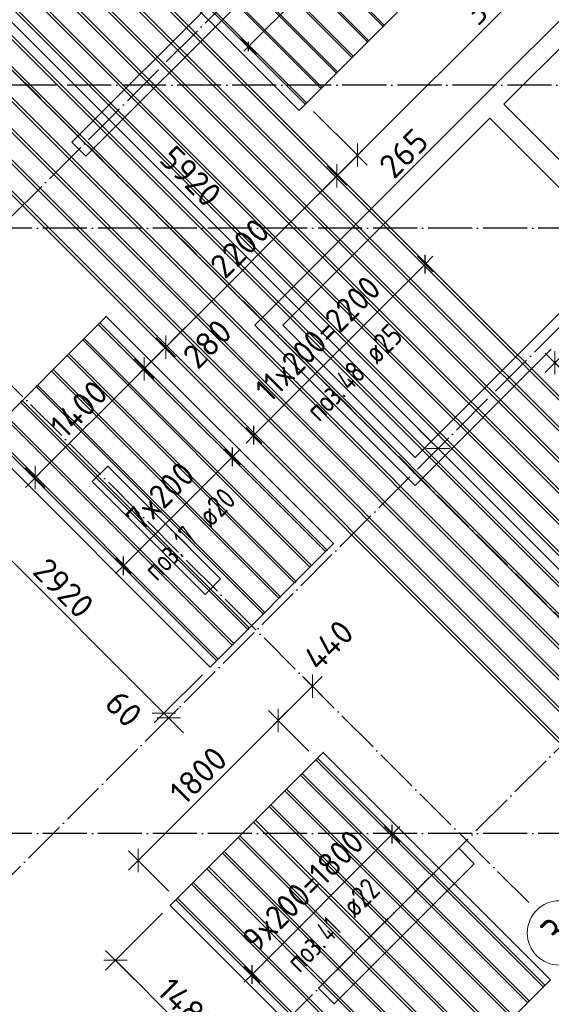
# Model space of a CAD drawing. Header units: millimetres. Extents: x -3483 to 105345, y -283423 to 72284.
# Tile 27 of 155: x 49036 to 53867, y -133152 to -124205. Entities that reach past the tile are written whole.
import ezdxf

# ---------------------------------------------------------------- set-up
doc = ezdxf.new("R2010")
doc.units = ezdxf.units.MM
doc.header["$PDMODE"] = 65
doc.linetypes.add('______11', pattern=[500, 400, -50, 0, -50])
doc.linetypes.add('______5', pattern=[1100, 800, -100, 100, -100])
doc.layers.add('Арм.стержн.Доп. Арм ниж.зоны У', color=7, linetype='Continuous', lineweight=35, true_color=0x1cff1c)
doc.layers.add('Осевая линия_ общее', color=7, linetype='______5', lineweight=13, true_color=0xa0a0a0)
for name, color, linetype, lineweight in [('Колонна (1)', 7, 'Continuous', 35), ('Колонна (2)', 7, 'Continuous', 35), ('Размерная линия_ общее', 7, 'Continuous', 13), ('Стена_ общее', 7, 'Continuous', 35)]:
    doc.layers.add(name, color=color, linetype=linetype, lineweight=lineweight)
doc.styles.add('ISOCPEUR', font='ISOCPEUR')
doc.dimstyles.new('DIMSTYLE_4', dxfattribs={"dimtxt": 220, "dimasz": 250, "dimexe": 0, "dimexo": 0, "dimgap": 110, "dimtad": 2, "dimdec": 0, "dimrnd": 5, "dimzin": 12, "dimdsep": 46, "dimtxsty": 'ISOCPEUR', "dimblk1": 'ALL_ML_STRICH', "dimblk2": 'ALL_ML_STRICH', "dimsah": 1, "dimcen": 0, "dimclrd": 7, "dimclre": 256, "dimclrt": 7, "dimadec": 0, "dimazin": 0, "dimtfac": 1, "dimtdec": 0, "dimtix": 1, "dimtmove": 2, "dimatfit": 3, "dimfxl": 0, "dimtzin": 0, "dimlwd": 0, "dimlwe": -3, "dimarcsym": 0})
doc.dimstyles.new('DIMSTYLE_5', dxfattribs={"dimtxt": 220, "dimasz": 250, "dimexe": 0, "dimexo": 0, "dimgap": 110, "dimtad": 2, "dimdec": 0, "dimrnd": 5, "dimzin": 12, "dimdsep": 46, "dimtxsty": 'ISOCPEUR', "dimblk1": 'ALL_ML_STRICH', "dimblk2": 'ALL_ML_STRICH', "dimsah": 1, "dimcen": 0, "dimclrd": 7, "dimclre": 256, "dimclrt": 7, "dimadec": 0, "dimazin": 0, "dimtfac": 1, "dimtdec": 0, "dimtix": 1, "dimtmove": 2, "dimatfit": 3, "dimfxl": 0, "dimtvp": 1.2, "dimtzin": 0, "dimlwd": 0, "dimlwe": -3, "dimarcsym": 0})
doc.dimstyles.new('DIMSTYLE_9', dxfattribs={"dimtxt": 220, "dimasz": 250, "dimexe": 0, "dimexo": 0, "dimgap": 110, "dimtad": 0, "dimdec": 0, "dimrnd": 5, "dimzin": 12, "dimdsep": 46, "dimtxsty": 'ISOCPEUR', "dimblk1": 'ALL_ML_STRICH', "dimblk2": 'ALL_ML_STRICH', "dimsah": 1, "dimcen": 0, "dimclrd": 7, "dimclre": 256, "dimclrt": 7, "dimadec": 0, "dimazin": 0, "dimtfac": 1, "dimtdec": 0, "dimtix": 1, "dimtmove": 2, "dimatfit": 3, "dimfxl": 0, "dimtvp": 1.2, "dimtzin": 0, "dimlwd": 0, "dimlwe": -3, "dimarcsym": 0})

# ---------------------------------------------------------------- blocks, each defined once
blk = doc.blocks.new('СЛОЖНЫЙ_ОБЪЕКТ_4')
at = {"layer": 'Колонна (1)', "color": 9, "lineweight": -3, "true_color": 0xc7c7c7, "transparency": 33554687}
for p, q in [((53025.5, -131732.9), (51752.8, -133005.7)), ((53167, -131874.3), (53025.5, -131732.9)), ((51894.2, -133147.1), (53167, -131874.3)), ((51752.8, -133005.7), (51894.2, -133147.1))]:
    blk.add_line(p, q, dxfattribs=at)
at = {"layer": 'Колонна (2)', "color": 9, "lineweight": -3, "true_color": 0xc7c7c7, "transparency": 33554687}
for p, q in [((49836.5, -128261), (49695.1, -128402.4)), ((50861.8, -129286.3), (49836.5, -128261)), ((49695.1, -128402.4), (50720.4, -129427.7)), ((50720.4, -129427.7), (50861.8, -129286.3))]:
    blk.add_line(p, q, dxfattribs=at)
at = {"layer": 'Стена_ общее', "color": 9, "linetype": 'Continuous', "lineweight": -3, "true_color": 0xc7c7c7, "transparency": 33554687}
for p, q in [((55267.1, -119563.6), (49511.2, -125319.4)), ((49638.5, -125446.7), (55394.4, -119690.8)), ((54411.5, -123742.6), (53308.4, -124845.7)), ((53435.7, -124972.9), (54538.8, -123869.8)), ((53308.4, -124845.7), (53181.1, -124972.9)), ((53181.1, -124972.9), (51300.2, -126853.8)), ((54637.8, -126175), (53435.7, -124972.9)), ((51427.5, -126981.1), (53308.4, -125100.2)), ((53308.4, -125100.2), (54510.5, -126302.3)), ((49511.2, -125319.4), (49638.5, -125446.7)), ((54510.5, -126302.3), (52629.6, -128183.2)), ((51300.2, -126853.8), (51172.9, -126981.1)), ((51172.9, -126981.1), (52502.3, -128310.5)), ((52629.6, -128183.2), (51427.5, -126981.1)), ((52629.6, -128437.8), (53867, -127200.3)), ((52502.3, -128310.5), (52629.6, -128437.8))]:
    blk.add_line(p, q, dxfattribs=at)
blk = doc.blocks.new('ALL_ML_STRICH')
at = {"color": 0, "linetype": 'ByBlock', "lineweight": -2}
for p, q in [((0, -0.5), (0, 0.5)), ((-1, 0), (0.5, 0)), ((-0.3, -0.3), (0.3, 0.3))]:
    blk.add_line(p, q, dxfattribs=at)
blk = doc.blocks.new('*D430')
at = {"layer": 'DEFPOINTS', "color": 7, "linetype": 'Continuous', "lineweight": 13, "transparency": 33554687}
for p in [(54668.8, -133156), (54268.9, -133300), (54627.2, -133300)]:
    blk.add_point(p, dxfattribs=at)
at = {"layer": 'Размерная линия_ общее', "color": 253, "linetype": 'Continuous', "lineweight": -2, "true_color": 0xa0a0a0, "transparency": 33554687}
for p, q in [((54568.8, -133156), (54268.9, -133156)), ((54527.2, -133300), (54268.9, -133300))]:
    blk.add_line(p, q, dxfattribs=at)
at = {"layer": 'Размерная линия_ общее', "color": 7, "linetype": 'Continuous', "lineweight": -2, "transparency": 33554687}
blk.add_line((54268.9, -133300), (54268.9, -133156), dxfattribs=at)
at = {"layer": 'Размерная линия_ общее', "color": 7, "linetype": 'Continuous', "lineweight": 13, "transparency": 33554687, "xscale": 250, "yscale": 250, "zscale": 250}
for p, rotation in [((54268.9, -133156), 90), ((54268.9, -133300), 270)]:
    blk.add_blockref('ALL_ML_STRICH', p, dxfattribs=dict(at, rotation=rotation))
at = {"layer": 'Размерная линия_ общее', "color": 7, "linetype": 'Continuous', "lineweight": 13, "transparency": 33554687, "insert": (53888.9, -133456.2), "char_height": 220, "width": 660, "attachment_point": 5, "rotation": 90, "style": 'ISOCPEUR'}
blk.add_mtext('\\A1;{145}', dxfattribs=at)
blk = doc.blocks.new('*D439')
at = {"layer": 'DEFPOINTS', "color": 7, "linetype": 'Continuous', "lineweight": 13, "transparency": 33554687}
for p in [(50404.7, -132252.8), (49905.9, -132751.7), (50975.8, -133782.6)]:
    blk.add_point(p, dxfattribs=at)
at = {"layer": 'Размерная линия_ общее', "color": 253, "linetype": 'Continuous', "lineweight": -2, "true_color": 0xa0a0a0, "transparency": 33554687}
for p, q in [((50334, -132323.5), (49905.9, -132751.7)), ((50956.3, -133802.1), (50956.3, -133802.1))]:
    blk.add_line(p, q, dxfattribs=at)
at = {"layer": 'Размерная линия_ общее', "color": 7, "linetype": 'Continuous', "lineweight": -2, "transparency": 33554687}
blk.add_line((49905.9, -132751.7), (50956.3, -133802.1), dxfattribs=at)
at = {"layer": 'Размерная линия_ общее', "color": 7, "linetype": 'Continuous', "lineweight": 13, "transparency": 33554687, "xscale": 250, "yscale": 250, "zscale": 250}
for p, rotation in [((49905.9, -132751.7), 135.0000000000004), ((50956.3, -133802.1), 315.0000000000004)]:
    blk.add_blockref('ALL_ML_STRICH', p, dxfattribs=dict(at, rotation=rotation))
at = {"layer": 'Размерная линия_ общее', "color": 7, "linetype": 'Continuous', "lineweight": 13, "transparency": 33554687, "insert": (50559.8, -133179.3), "char_height": 220, "width": 880, "attachment_point": 5, "rotation": 315, "style": 'ISOCPEUR'}
blk.add_mtext('\\A1;{1485}', dxfattribs=at)
blk = doc.blocks.new('*D441')
at = {"layer": 'DEFPOINTS', "color": 7, "linetype": 'Continuous', "lineweight": 13, "transparency": 33554687}
for p in [(51682.9, -130248.8), (51695.9, -130261.8), (51735.8, -130921.7)]:
    blk.add_point(p, dxfattribs=at)
at = {"layer": 'Размерная линия_ общее', "color": 7, "linetype": 'Continuous', "lineweight": -2, "transparency": 33554687}
blk.add_line((51695.9, -130261.8), (51385.9, -130571.8), dxfattribs=at)
at = {"layer": 'Размерная линия_ общее', "color": 253, "linetype": 'Continuous', "lineweight": -2, "true_color": 0xa0a0a0, "transparency": 33554687}
for p, q in [((51695.9, -130261.8), (51695.9, -130261.8)), ((51665.1, -130851), (51385.9, -130571.8))]:
    blk.add_line(p, q, dxfattribs=at)
at = {"layer": 'Размерная линия_ общее', "color": 7, "linetype": 'Continuous', "lineweight": 13, "transparency": 33554687, "xscale": 250, "yscale": 250, "zscale": 250}
for p, rotation in [((51695.9, -130261.8), 45), ((51385.9, -130571.8), 225)]:
    blk.add_blockref('ALL_ML_STRICH', p, dxfattribs=dict(at, rotation=rotation))
at = {"layer": 'Размерная линия_ общее', "color": 7, "linetype": 'Continuous', "lineweight": 13, "transparency": 33554687, "insert": (51843.1, -129887.8), "char_height": 220, "width": 660, "attachment_point": 5, "rotation": 45, "style": 'ISOCPEUR'}
blk.add_mtext('\\A1;{440}', dxfattribs=at)
blk = doc.blocks.new('*D442')
at = {"layer": 'DEFPOINTS', "color": 7, "linetype": 'Continuous', "lineweight": 13, "transparency": 33554687}
for p in [(51385.9, -130571.8), (51735.8, -130921.7), (50463, -132194.5)]:
    blk.add_point(p, dxfattribs=at)
at = {"layer": 'Размерная линия_ общее', "color": 7, "linetype": 'Continuous', "lineweight": -2, "transparency": 33554687}
blk.add_line((51385.9, -130571.8), (50113.1, -131844.6), dxfattribs=at)
at = {"layer": 'Размерная линия_ общее', "color": 253, "linetype": 'Continuous', "lineweight": -2, "true_color": 0xa0a0a0, "transparency": 33554687}
for p, q in [((51665.1, -130851), (51385.9, -130571.8)), ((50392.3, -132123.8), (50113.1, -131844.6))]:
    blk.add_line(p, q, dxfattribs=at)
at = {"layer": 'Размерная линия_ общее', "color": 7, "linetype": 'Continuous', "lineweight": 13, "transparency": 33554687, "xscale": 250, "yscale": 250, "zscale": 250}
for p, rotation in [((51385.9, -130571.8), 45), ((50113.1, -131844.6), 225)]:
    blk.add_blockref('ALL_ML_STRICH', p, dxfattribs=dict(at, rotation=rotation))
at = {"layer": 'Размерная линия_ общее', "color": 7, "linetype": 'Continuous', "lineweight": 13, "transparency": 33554687, "insert": (50659.7, -131071.7), "char_height": 220, "width": 880, "attachment_point": 5, "rotation": 45, "style": 'ISOCPEUR'}
blk.add_mtext('\\A1;{1800}', dxfattribs=at)
blk = doc.blocks.new('*D445')
at = {"layer": 'DEFPOINTS', "color": 7, "linetype": 'Continuous', "lineweight": 13, "transparency": 33554687}
for p in [(50087.2, -127296.4), (49130.4, -128319.6), (49177.2, -128366.3)]:
    blk.add_point(p, dxfattribs=at)
at = {"layer": 'Размерная линия_ общее', "color": 7, "linetype": 'Continuous', "lineweight": -2, "transparency": 33554687}
blk.add_line((49177.2, -128366.3), (50167.1, -127376.4), dxfattribs=at)
at = {"layer": 'Размерная линия_ общее', "color": 253, "linetype": 'Continuous', "lineweight": -2, "true_color": 0xa0a0a0, "transparency": 33554687}
for p, q in [((50167.1, -127376.4), (50167.1, -127376.4)), ((49177.2, -128366.3), (49177.2, -128366.3))]:
    blk.add_line(p, q, dxfattribs=at)
at = {"layer": 'Размерная линия_ общее', "color": 7, "linetype": 'Continuous', "lineweight": 13, "transparency": 33554687, "xscale": 250, "yscale": 250, "zscale": 250}
for p, rotation in [((50167.1, -127376.4), 45.00000000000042), ((49177.2, -128366.3), 225.0000000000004)]:
    blk.add_blockref('ALL_ML_STRICH', p, dxfattribs=dict(at, rotation=rotation))
at = {"layer": 'Размерная линия_ общее', "color": 7, "linetype": 'Continuous', "lineweight": 13, "transparency": 33554687, "insert": (49574.6, -127742.6), "char_height": 220, "width": 880, "attachment_point": 5, "rotation": 45, "style": 'ISOCPEUR'}
blk.add_mtext('\\A1;{1400}', dxfattribs=at)
blk = doc.blocks.new('*D446')
at = {"layer": 'DEFPOINTS', "color": 7, "linetype": 'Continuous', "lineweight": 13, "transparency": 33554687}
for p in [(50298.5, -127115.1), (50087.2, -127296.4), (50167.1, -127376.4)]:
    blk.add_point(p, dxfattribs=at)
at = {"layer": 'Размерная линия_ общее', "color": 7, "linetype": 'Continuous', "lineweight": -2, "transparency": 33554687}
blk.add_line((50167.1, -127376.4), (50363.4, -127180), dxfattribs=at)
at = {"layer": 'Размерная линия_ общее', "color": 253, "linetype": 'Continuous', "lineweight": -2, "true_color": 0xa0a0a0, "transparency": 33554687}
for p, q in [((50363.4, -127180), (50363.4, -127180)), ((50167.1, -127376.4), (50167.1, -127376.4))]:
    blk.add_line(p, q, dxfattribs=at)
at = {"layer": 'Размерная линия_ общее', "color": 7, "linetype": 'Continuous', "lineweight": 13, "transparency": 33554687, "xscale": 250, "yscale": 250, "zscale": 250}
for p, rotation in [((50363.4, -127180), 45.00000000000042), ((50167.1, -127376.4), 225.0000000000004)]:
    blk.add_blockref('ALL_ML_STRICH', p, dxfattribs=dict(at, rotation=rotation))
at = {"layer": 'Размерная линия_ общее', "color": 7, "linetype": 'Continuous', "lineweight": 13, "transparency": 33554687, "insert": (50740.9, -127150.3), "char_height": 220, "width": 660, "attachment_point": 5, "rotation": 45, "style": 'ISOCPEUR'}
blk.add_mtext('\\A1;{280}', dxfattribs=at)
blk = doc.blocks.new('*D447')
at = {"layer": 'DEFPOINTS', "color": 7, "linetype": 'Continuous', "lineweight": 13, "transparency": 33554687}
for p in [(51837.8, -125543.1), (50298.5, -127115.1), (50363.4, -127180)]:
    blk.add_point(p, dxfattribs=at)
at = {"layer": 'Размерная линия_ общее', "color": 7, "linetype": 'Continuous', "lineweight": -2, "transparency": 33554687}
blk.add_line((50363.4, -127180), (51919.1, -125624.4), dxfattribs=at)
at = {"layer": 'Размерная линия_ общее', "color": 253, "linetype": 'Continuous', "lineweight": -2, "true_color": 0xa0a0a0, "transparency": 33554687}
for p, q in [((51919.1, -125624.4), (51919.1, -125624.4)), ((50363.4, -127180), (50363.4, -127180))]:
    blk.add_line(p, q, dxfattribs=at)
at = {"layer": 'Размерная линия_ общее', "color": 7, "linetype": 'Continuous', "lineweight": 13, "transparency": 33554687, "xscale": 250, "yscale": 250, "zscale": 250}
for p, rotation in [((51919.1, -125624.4), 45.00000000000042), ((50363.4, -127180), 225.0000000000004)]:
    blk.add_blockref('ALL_ML_STRICH', p, dxfattribs=dict(at, rotation=rotation))
at = {"layer": 'Размерная линия_ общее', "color": 7, "linetype": 'Continuous', "lineweight": 13, "transparency": 33554687, "insert": (51035.9, -126281.3), "char_height": 220, "width": 880, "attachment_point": 5, "rotation": 45, "style": 'ISOCPEUR'}
blk.add_mtext('\\A1;{2200}', dxfattribs=at)
blk = doc.blocks.new('*D448')
at = {"layer": 'DEFPOINTS', "color": 7, "linetype": 'Continuous', "lineweight": 13, "transparency": 33554687}
for p in [(51636.4, -124967.5), (51837.8, -125543.1), (51919.1, -125624.4)]:
    blk.add_point(p, dxfattribs=at)
at = {"layer": 'Размерная линия_ общее', "color": 253, "linetype": 'Continuous', "lineweight": -2, "true_color": 0xa0a0a0, "transparency": 33554687}
for p, q in [((51707.1, -125038.2), (52106.2, -125437.3)), ((51919.1, -125624.4), (51919.1, -125624.4))]:
    blk.add_line(p, q, dxfattribs=at)
at = {"layer": 'Размерная линия_ общее', "color": 7, "linetype": 'Continuous', "lineweight": -2, "transparency": 33554687}
blk.add_line((51919.1, -125624.4), (52106.2, -125437.3), dxfattribs=at)
at = {"layer": 'Размерная линия_ общее', "color": 7, "linetype": 'Continuous', "lineweight": 13, "transparency": 33554687, "xscale": 250, "yscale": 250, "zscale": 250}
for p, rotation in [((52106.2, -125437.3), 45.00000000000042), ((51919.1, -125624.4), 225.0000000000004)]:
    blk.add_blockref('ALL_ML_STRICH', p, dxfattribs=dict(at, rotation=rotation))
at = {"layer": 'Размерная линия_ общее', "color": 7, "linetype": 'Continuous', "lineweight": 13, "transparency": 33554687, "insert": (52525.1, -125419.6), "char_height": 220, "width": 660, "attachment_point": 5, "rotation": 45, "style": 'ISOCPEUR'}
blk.add_mtext('\\A1;{265}', dxfattribs=at)
blk = doc.blocks.new('*D449')
at = {"layer": 'DEFPOINTS', "color": 7, "linetype": 'Continuous', "lineweight": 13, "transparency": 33554687}
for p in [(54323.4, -122280.5), (51636.4, -124967.5), (52106.2, -125437.3)]:
    blk.add_point(p, dxfattribs=at)
at = {"layer": 'Размерная линия_ общее', "color": 253, "linetype": 'Continuous', "lineweight": -2, "true_color": 0xa0a0a0, "transparency": 33554687}
for p, q in [((54394.1, -122351.2), (54793.2, -122750.3)), ((51707.1, -125038.2), (52106.2, -125437.3))]:
    blk.add_line(p, q, dxfattribs=at)
at = {"layer": 'Размерная линия_ общее', "color": 7, "linetype": 'Continuous', "lineweight": -2, "transparency": 33554687}
blk.add_line((52106.2, -125437.3), (54793.2, -122750.3), dxfattribs=at)
at = {"layer": 'Размерная линия_ общее', "color": 7, "linetype": 'Continuous', "lineweight": 13, "transparency": 33554687, "xscale": 250, "yscale": 250, "zscale": 250}
for p, rotation in [((54793.2, -122750.3), 45.00000000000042), ((52106.2, -125437.3), 225.0000000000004)]:
    blk.add_blockref('ALL_ML_STRICH', p, dxfattribs=dict(at, rotation=rotation))
at = {"layer": 'Размерная линия_ общее', "color": 7, "linetype": 'Continuous', "lineweight": 13, "transparency": 33554687, "insert": (53344.3, -123972.9), "char_height": 220, "width": 880, "attachment_point": 5, "rotation": 45, "style": 'ISOCPEUR'}
blk.add_mtext('\\A1;{3800}', dxfattribs=at)
blk = doc.blocks.new('*D451')
at = {"layer": 'DEFPOINTS', "color": 7, "linetype": 'Continuous', "lineweight": 13, "transparency": 33554687}
for p in [(57550.2, -124467.3), (53900.3, -127322.8), (54297.5, -127720)]:
    blk.add_point(p, dxfattribs=at)
at = {"layer": 'Размерная линия_ общее', "color": 7, "linetype": 'Continuous', "lineweight": -2, "transparency": 33554687}
blk.add_line((53900.3, -127322.8), (57153, -124070.1), dxfattribs=at)
at = {"layer": 'Размерная линия_ общее', "color": 253, "linetype": 'Continuous', "lineweight": -2, "true_color": 0xa0a0a0, "transparency": 33554687}
for p, q in [((57479.5, -124396.6), (57153, -124070.1)), ((54226.8, -127649.3), (53900.3, -127322.8))]:
    blk.add_line(p, q, dxfattribs=at)
at = {"layer": 'Размерная линия_ общее', "color": 7, "linetype": 'Continuous', "lineweight": 13, "transparency": 33554687, "xscale": 250, "yscale": 250, "zscale": 250}
for p, rotation in [((57153, -124070.1), 45), ((53900.3, -127322.8), 225)]:
    blk.add_blockref('ALL_ML_STRICH', p, dxfattribs=dict(at, rotation=rotation))
at = {"layer": 'Размерная линия_ общее', "color": 7, "linetype": 'Continuous', "lineweight": 13, "transparency": 33554687, "insert": (55413.5, -125583.4), "char_height": 220, "width": 880, "attachment_point": 5, "rotation": 45, "style": 'ISOCPEUR'}
blk.add_mtext('\\A1;{4600}', dxfattribs=at)
blk = doc.blocks.new('*D457')
at = {"layer": 'DEFPOINTS', "color": 7, "linetype": 'Continuous', "lineweight": 13, "transparency": 33554687}
for p in [(48702.1, -128022.1), (48282.2, -128442.1), (50766.9, -130086.9)]:
    blk.add_point(p, dxfattribs=at)
at = {"layer": 'Размерная линия_ общее', "color": 253, "linetype": 'Continuous', "lineweight": -2, "true_color": 0xa0a0a0, "transparency": 33554687}
for p, q in [((48631.4, -128092.8), (48282.2, -128442.1)), ((50696.2, -130157.6), (50346.9, -130506.8))]:
    blk.add_line(p, q, dxfattribs=at)
at = {"layer": 'Размерная линия_ общее', "color": 7, "linetype": 'Continuous', "lineweight": -2, "transparency": 33554687}
blk.add_line((48282.2, -128442.1), (50346.9, -130506.8), dxfattribs=at)
at = {"layer": 'Размерная линия_ общее', "color": 7, "linetype": 'Continuous', "lineweight": 13, "transparency": 33554687, "xscale": 250, "yscale": 250, "zscale": 250}
for p, rotation in [((48282.2, -128442.1), 134.9999999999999), ((50346.9, -130506.8), 315)]:
    blk.add_blockref('ALL_ML_STRICH', p, dxfattribs=dict(at, rotation=rotation))
at = {"layer": 'Размерная линия_ общее', "color": 7, "linetype": 'Continuous', "lineweight": 13, "transparency": 33554687, "insert": (49435.5, -129369.1), "char_height": 220, "width": 880, "attachment_point": 5, "rotation": 315, "style": 'ISOCPEUR'}
blk.add_mtext('\\A1;{2920}', dxfattribs=at)
blk = doc.blocks.new('*D458')
at = {"layer": 'DEFPOINTS', "color": 7, "linetype": 'Continuous', "lineweight": 13, "transparency": 33554687}
for p in [(50766.9, -130086.9), (50346.9, -130506.8), (50392, -130548.1)]:
    blk.add_point(p, dxfattribs=at)
at = {"layer": 'Размерная линия_ общее', "color": 253, "linetype": 'Continuous', "lineweight": -2, "true_color": 0xa0a0a0, "transparency": 33554687}
for p, q in [((50696.2, -130157.6), (50346.9, -130506.8)), ((50390.1, -130550), (50390.1, -130550))]:
    blk.add_line(p, q, dxfattribs=at)
at = {"layer": 'Размерная линия_ общее', "color": 7, "linetype": 'Continuous', "lineweight": -2, "transparency": 33554687}
blk.add_line((50346.9, -130506.8), (50390.1, -130550), dxfattribs=at)
at = {"layer": 'Размерная линия_ общее', "color": 7, "linetype": 'Continuous', "lineweight": 13, "transparency": 33554687, "xscale": 250, "yscale": 250, "zscale": 250}
for p, rotation in [((50390.1, -130550), 315), ((50346.9, -130506.8), 134.9999999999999)]:
    blk.add_blockref('ALL_ML_STRICH', p, dxfattribs=dict(at, rotation=rotation))
at = {"layer": 'Размерная линия_ общее', "color": 7, "linetype": 'Continuous', "lineweight": 13, "transparency": 33554687, "insert": (49981.3, -130466.8), "char_height": 220, "width": 440, "attachment_point": 5, "rotation": 315, "style": 'ISOCPEUR'}
blk.add_mtext('\\A1;{60}', dxfattribs=at)
blk = doc.blocks.new('*D463')
at = {"layer": 'DEFPOINTS', "color": 7, "linetype": 'Continuous', "lineweight": 13, "transparency": 33554687}
for p in [(52835.2, -128104.8), (56926.5, -132189.7), (56140.9, -132975.2)]:
    blk.add_point(p, dxfattribs=at)
at = {"layer": 'Размерная линия_ общее', "color": 253, "linetype": 'Continuous', "lineweight": -2, "true_color": 0xa0a0a0, "transparency": 33554687}
for p, q in [((52838.4, -128101.6), (52838.4, -128101.6)), ((56211.7, -132904.5), (56926.5, -132189.7))]:
    blk.add_line(p, q, dxfattribs=at)
at = {"layer": 'Размерная линия_ общее', "color": 7, "linetype": 'Continuous', "lineweight": -2, "transparency": 33554687}
blk.add_line((56926.5, -132189.7), (52838.4, -128101.6), dxfattribs=at)
at = {"layer": 'Размерная линия_ общее', "color": 7, "linetype": 'Continuous', "lineweight": 13, "transparency": 33554687, "xscale": 250, "yscale": 250, "zscale": 250}
for p, rotation in [((52838.4, -128101.6), 134.9999999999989), ((56926.5, -132189.7), 314.9999999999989)]:
    blk.add_blockref('ALL_ML_STRICH', p, dxfattribs=dict(at, rotation=rotation))
at = {"layer": 'Размерная линия_ общее', "color": 7, "linetype": 'Continuous', "lineweight": 13, "transparency": 33554687, "insert": (55003.4, -130040.3), "char_height": 220, "width": 880, "attachment_point": 5, "rotation": 315, "style": 'ISOCPEUR'}
blk.add_mtext('\\A1;{5780}', dxfattribs=at)
blk = doc.blocks.new('*D464')
at = {"layer": 'DEFPOINTS', "color": 7, "linetype": 'Continuous', "lineweight": 13, "transparency": 33554687}
for p in [(47867.8, -124702.1), (52835.2, -128104.8), (52838.4, -128101.6)]:
    blk.add_point(p, dxfattribs=at)
at = {"layer": 'Размерная линия_ общее', "color": 253, "linetype": 'Continuous', "lineweight": -2, "true_color": 0xa0a0a0, "transparency": 33554687}
for p, q in [((47938.5, -124631.4), (48653.3, -123916.5)), ((52838.4, -128101.6), (52838.4, -128101.6))]:
    blk.add_line(p, q, dxfattribs=at)
at = {"layer": 'Размерная линия_ общее', "color": 7, "linetype": 'Continuous', "lineweight": -2, "transparency": 33554687}
blk.add_line((52838.4, -128101.6), (48653.3, -123916.5), dxfattribs=at)
at = {"layer": 'Размерная линия_ общее', "color": 7, "linetype": 'Continuous', "lineweight": 13, "transparency": 33554687, "xscale": 250, "yscale": 250, "zscale": 250}
for p, rotation in [((48653.3, -123916.5), 134.9999999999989), ((52838.4, -128101.6), 314.9999999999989)]:
    blk.add_blockref('ALL_ML_STRICH', p, dxfattribs=dict(at, rotation=rotation))
at = {"layer": 'Размерная линия_ общее', "color": 7, "linetype": 'Continuous', "lineweight": 13, "transparency": 33554687, "insert": (50591, -125628), "char_height": 220, "width": 880, "attachment_point": 5, "rotation": 315, "style": 'ISOCPEUR'}
blk.add_mtext('\\A1;{5920}', dxfattribs=at)
blk = doc.blocks.new('СЛОЖНЫЙ_ОБЪЕКТ_8')
at = {"layer": 'Осевая линия_ общее', "color": 253, "linetype": '______11', "lineweight": -3, "true_color": 0xa0a0a0, "transparency": 33554687}
for p, q in [((41881.5, -133076.4), (57989.4, -116968.5)), ((46286.8, -134653.2), (60980.5, -119959.5)), ((46817.2, -137941.3), (62889.7, -121868.7)), ((55945.9, -131640.9), (48005.1, -123700.1)), ((53661.9, -132227.8), (46549.5, -125115.4))]:
    blk.add_line(p, q, dxfattribs=at)
at = {"layer": 'Осевая линия_ общее', "color": 7, "linetype": 'Continuous', "lineweight": 13, "transparency": 33554687}
blk.add_circle((53940.8, -132503.3), 292.4, dxfattribs=at)
at = {"layer": 'Осевая линия_ общее', "color": 7, "linetype": 'Continuous', "lineweight": 13, "transparency": 33554687, "insert": (53958.8, -132669.8), "char_height": 300, "width": 326.407, "attachment_point": 7, "rotation": 45, "style": 'ISOCPEUR'}
blk.add_mtext('\\W0.78;3', dxfattribs=at)

msp = doc.modelspace()

# ---------------------------------------------------------------- linework, layer by layer
at = {"layer": 'Арм.стержн.Доп. Арм ниж.зоны У', "color": 7, "linetype": 'Continuous', "lineweight": 13, "transparency": 33554687}
for p, q in [((51116.9, -124447.9), (53803.9, -121760.9)), ((51116.9, -124447.9), (51074.4, -124490.4)), ((52720.6, -126425.9), (52791.3, -126355.2)), ((51164.9, -127981.6), (52720.6, -126425.9)), ((51164.9, -127981.6), (51094.2, -128052.3)), ((50968.6, -128177.9), (51039.3, -128107.2)), ((49978.7, -129167.8), (50968.6, -128177.9)), ((49978.7, -129167.8), (49908, -129238.5)), ((52420.6, -131606.5), (52491.3, -131535.7)), ((51147.8, -132879.2), (52420.6, -131606.5)), ((51147.8, -132879.2), (51077.1, -132950))]:
    msp.add_line(p, q, dxfattribs=at)
at = {"layer": 'Арм.стержн.Доп. Арм ниж.зоны У', "color": 253, "linetype": 'Continuous', "lineweight": -3, "true_color": 0xa0a0a0, "transparency": 33554687}
for p, q in [((51116.9, -124447.9), (51046.1, -124377.2)), ((51116.9, -124447.9), (51187.6, -124518.6)), ((52720.6, -126425.9), (52649.9, -126355.2)), ((52720.6, -126425.9), (52791.3, -126496.6)), ((51164.9, -127981.6), (51094.2, -127910.8)), ((51164.9, -127981.6), (51235.7, -128052.3)), ((50968.6, -128177.9), (50897.9, -128107.2)), ((50968.6, -128177.9), (51039.3, -128248.6)), ((49978.7, -129167.8), (49908, -129097.1)), ((49978.7, -129167.8), (50049.4, -129238.5)), ((52420.6, -131606.5), (52349.9, -131535.7)), ((52420.6, -131606.5), (52491.3, -131677.2)), ((51147.8, -132879.2), (51077.1, -132808.5)), ((51147.8, -132879.2), (51218.5, -132950))]:
    msp.add_line(p, q, dxfattribs=at)
at = {"layer": 'Арм.стержн.Доп. Арм ниж.зоны У', "color": 7, "linetype": 'Continuous', "lineweight": 25, "transparency": 33554687}
for p, q in [((51116.9, -124490.4), (51116.9, -124405.5)), ((52720.6, -126510.8), (52720.6, -126341.1)), ((51164.9, -128066.4), (51164.9, -127896.7)), ((50968.6, -128262.7), (50968.6, -128093)), ((49978.7, -129252.7), (49978.7, -129083)), ((52420.6, -131691.3), (52420.6, -131521.6)), ((51147.8, -132964.1), (51147.8, -132794.4))]:
    msp.add_line(p, q, dxfattribs=at)
at = {"layer": 'Арм.стержн.Доп. Арм ниж.зоны У', "color": 52, "linetype": 'Continuous', "lineweight": 35, "transparency": 33554687}
for points in [[(54385.3, -122218.6), (52730.6, -120564), (49919.9, -123374.7), (51574.5, -125029.4), (54385.3, -122218.6)], [(57714.3, -131401.9), (49441.1, -123128.8), (47867.8, -124702.1), (56140.9, -132975.2), (57714.3, -131401.9)], [(51887.7, -128966.1), (49822.9, -126901.4), (48702.1, -128022.1), (50766.9, -130086.9), (51887.7, -128966.1)], [(53858.9, -132928.1), (51794.2, -130863.4), (50404.7, -132252.8), (52469.5, -134317.6), (53858.9, -132928.1)]]:
    msp.add_lwpolyline(points, dxfattribs=at)
at = {"layer": 'Арм.стержн.Доп. Арм ниж.зоны У', "color": 41, "linetype": 'Continuous', "lineweight": 25, "transparency": 33554687}
for points in [[(50694.5, -122600.1), (52349.2, -124254.7), (52337.8, -124266), (50683.2, -122611.4), (50694.5, -122600.1)], [(50553.1, -122741.5), (52207.7, -124396.1), (52196.4, -124407.5), (50541.8, -122752.8), (50553.1, -122741.5)], [(50411.7, -122882.9), (52066.3, -124537.6), (52055, -124548.9), (50400.4, -122894.2), (50411.7, -122882.9)], [(50270.3, -123024.4), (51924.9, -124679), (51913.6, -124690.3), (50258.9, -123035.7), (50270.3, -123024.4)], [(50128.8, -123165.8), (51783.5, -124820.4), (51772.2, -124831.7), (50117.5, -123177.1), (50128.8, -123165.8)], [(49987.4, -123307.2), (51642.1, -124961.8), (51630.7, -124973.1), (49976.1, -123318.5), (49987.4, -123307.2)]]:
    msp.add_lwpolyline(points, dxfattribs=at)
at = {"layer": 'Арм.стержн.Доп. Арм ниж.зоны У', "color": 40, "linetype": 'Continuous', "lineweight": 25, "transparency": 33554687}
for points in [[(49441.1, -123128.8), (57714.3, -131401.9), (57696.6, -131419.6), (49423.4, -123146.5), (49441.1, -123128.8)], [(49299.7, -123270.2), (57572.8, -131543.4), (57555.2, -131561), (49282, -123287.9), (49299.7, -123270.2)], [(49158.3, -123411.6), (57431.4, -131684.8), (57413.7, -131702.5), (49140.6, -123429.3), (49158.3, -123411.6)], [(49016.8, -123553), (57290, -131826.2), (57272.3, -131843.9), (48999.2, -123570.7), (49016.8, -123553)], [(48875.4, -123694.5), (57148.6, -131967.6), (57130.9, -131985.3), (48857.7, -123712.1), (48875.4, -123694.5)], [(48734, -123835.9), (57007.2, -132109), (56989.5, -132126.7), (48716.3, -123853.6), (48734, -123835.9)], [(48592.6, -123977.3), (56865.7, -132250.5), (56848.1, -132268.1), (48574.9, -123995), (48592.6, -123977.3)], [(48451.2, -124118.7), (56724.3, -132391.9), (56706.6, -132409.6), (48433.5, -124136.4), (48451.2, -124118.7)], [(48309.7, -124260.2), (56582.9, -132533.3), (56565.2, -132551), (48292.1, -124277.8), (48309.7, -124260.2)], [(48168.3, -124401.6), (56441.5, -132674.7), (56423.8, -132692.4), (48150.6, -124419.3), (48168.3, -124401.6)], [(48026.9, -124543), (56300, -132816.1), (56282.4, -132833.8), (48009.2, -124560.7), (48026.9, -124543)], [(47885.5, -124684.4), (56158.6, -132957.6), (56140.9, -132975.2), (47867.8, -124702.1), (47885.5, -124684.4)]]:
    msp.add_lwpolyline(points, dxfattribs=at)
at = {"layer": 'Арм.стержн.Доп. Арм ниж.зоны У', "color": 240, "linetype": 'Continuous', "lineweight": 25, "transparency": 33554687}
for points in [[(49764.6, -126959.7), (51829.3, -129024.4), (51815.2, -129038.6), (49750.4, -126973.8), (49764.6, -126959.7)], [(49623.2, -127101.1), (51687.9, -129165.9), (51673.8, -129180), (49609, -127115.3), (49623.2, -127101.1)], [(49481.7, -127242.5), (51546.5, -129307.3), (51532.3, -129321.4), (49467.6, -127256.7), (49481.7, -127242.5)], [(49340.3, -127384), (51405.1, -129448.7), (51390.9, -129462.8), (49326.2, -127398.1), (49340.3, -127384)], [(49198.9, -127525.4), (51263.6, -129590.1), (51249.5, -129604.3), (49184.8, -127539.5), (49198.9, -127525.4)], [(49057.5, -127666.8), (51122.2, -129731.5), (51108.1, -129745.7), (49043.3, -127680.9), (49057.5, -127666.8)], [(48916, -127808.2), (50980.8, -129873), (50966.7, -129887.1), (48901.9, -127822.4), (48916, -127808.2)], [(48774.6, -127949.6), (50839.4, -130014.4), (50825.2, -130028.5), (48760.5, -127963.8), (48774.6, -127949.6)]]:
    msp.add_lwpolyline(points, dxfattribs=at)
at = {"layer": 'Арм.стержн.Доп. Арм ниж.зоны У', "color": 180, "linetype": 'Continuous', "lineweight": 25, "transparency": 33554687}
for points in [[(51743.6, -130913.9), (53808.4, -132978.7), (53792.8, -132994.2), (51728.1, -130929.5), (51743.6, -130913.9)], [(51602.2, -131055.3), (53666.9, -133120.1), (53651.4, -133135.7), (51586.6, -131070.9), (51602.2, -131055.3)], [(51460.8, -131196.8), (53525.5, -133261.5), (53510, -133277.1), (51445.2, -131212.3), (51460.8, -131196.8)], [(51319.3, -131338.2), (53384.1, -133402.9), (53368.5, -133418.5), (51303.8, -131353.7), (51319.3, -131338.2)], [(51177.9, -131479.6), (53242.7, -133544.4), (53227.1, -133559.9), (51162.4, -131495.2), (51177.9, -131479.6)], [(51036.5, -131621), (53101.3, -133685.8), (53085.7, -133701.3), (51020.9, -131636.6), (51036.5, -131621)], [(50895.1, -131762.4), (52959.8, -133827.2), (52944.3, -133842.8), (50879.5, -131778), (50895.1, -131762.4)], [(50753.7, -131903.9), (52818.4, -133968.6), (52802.9, -133984.2), (50738.1, -131919.4), (50753.7, -131903.9)], [(50612.2, -132045.3), (52677, -134110), (52661.4, -134125.6), (50596.7, -132060.8), (50612.2, -132045.3)], [(50470.8, -132186.7), (52535.6, -134251.5), (52520, -134267), (50455.3, -132202.3), (50470.8, -132186.7)]]:
    msp.add_lwpolyline(points, dxfattribs=at)
at = {"layer": 'Осевая линия_ общее', "color": 253, "linetype": '______11', "lineweight": -3, "true_color": 0xa0a0a0, "transparency": 33554687}
for p, q in [((62370, -124800), (37142.2, -124800)), ((65150, -126100), (37142.2, -126100)), ((65150, -131600), (37142.2, -131600))]:
    msp.add_line(p, q, dxfattribs=at)

# ---------------------------------------------------------------- block references
msp.add_blockref('СЛОЖНЫЙ_ОБЪЕКТ_8', (0, 0), dxfattribs=at)
at = {"layer": 'Стена_ общее', "color": 9, "linetype": 'Continuous', "lineweight": -3, "true_color": 0xc7c7c7, "transparency": 33554687}
msp.add_blockref('СЛОЖНЫЙ_ОБЪЕКТ_4', (0, 0), dxfattribs=at)

# ---------------------------------------------------------------- texts
at = {"layer": 'Арм.стержн.Доп. Арм ниж.зоны У', "color": 7, "linetype": 'Continuous', "lineweight": 13, "transparency": 33554687, "char_height": 220, "attachment_point": 7, "rotation": 45, "style": 'ISOCPEUR'}
for s, insert, width in [('\\W0.92;11x200=2200', (51312, -127693.1), 1706.474), ('\\W0.95;7x200', (50138.5, -128866.6), 873.359), ('\\W0.94;9x200=1800', (51192.3, -132693.3), 1598.71)]:
    msp.add_mtext(s, dxfattribs=dict(at, insert=insert, width=width))
at = {"layer": 'Арм.стержн.Доп. Арм ниж.зоны У', "color": 7, "linetype": 'Continuous', "lineweight": 25, "transparency": 33554687, "char_height": 200, "attachment_point": 7, "rotation": 45, "style": 'ISOCPEUR'}
for s, insert, width in [('\\W0.79; ø25 ', (52212.6, -127414.3), 661.987), ('\\W0.73;48', (52035.8, -127591.1), 323.329), ('\\W0.77;поз.', (51758.9, -127868), 468.039), ('\\W0.79; ø20 ', (50701.9, -128897.1), 661.987), ('\\W0.62;17', (50560.5, -129038.6), 262.378), ('\\W0.77;поз.', (50283.5, -129315.5), 468.039), ('\\W0.79; ø22 ', (52010.2, -132443.8), 661.987), ('\\W0.64;41', (51857, -132597), 280.312), ('\\W0.77;поз.', (51580.1, -132874), 468.039)]:
    msp.add_mtext(s, dxfattribs=dict(at, insert=insert, width=width))

# ---------------------------------------------------------------- dimensions: what is measured, and where the dimension line sits
at = {"layer": 'Размерная линия_ общее', "color": 7, "linetype": 'Continuous', "lineweight": 13, "transparency": 33554687}
for base, p1, p2, angle, dimstyle, picture, middle in [((54793.2, -122750.3), (51707.1, -125038.2), (54394.1, -122351.2), 45, 'DIMSTYLE_4', '*D449', (53344.3, -123972.9)), ((48653.3, -123916.5), (52838.4, -128101.6), (47938.5, -124631.4), 135, 'DIMSTYLE_4', '*D464', (50591, -125628)), ((57153, -124070.1), (54226.8, -127649.3), (57479.5, -124396.6), 45, 'DIMSTYLE_4', '*D451', (55413.5, -125583.4)), ((52106.2, -125437.3), (51919.1, -125624.4), (51707.1, -125038.2), 45, 'DIMSTYLE_9', '*D448', (52525.1, -125419.6)), ((51919.1, -125624.4), (50363.4, -127180), (51919.1, -125624.4), 45, 'DIMSTYLE_4', '*D447', (51035.9, -126281.3)), ((50363.4, -127180), (50167.1, -127376.4), (50363.4, -127180), 45, 'DIMSTYLE_9', '*D446', (50740.9, -127150.3)), ((50167.1, -127376.4), (49177.2, -128366.3), (50167.1, -127376.4), 45, 'DIMSTYLE_4', '*D445', (49574.6, -127742.6)), ((52838.4, -128101.6), (56211.7, -132904.5), (52838.4, -128101.6), 135, 'DIMSTYLE_4', '*D463', (55003.4, -130040.3)), ((50346.9, -130506.8), (48631.4, -128092.8), (50696.2, -130157.6), 315, 'DIMSTYLE_4', '*D457', (49435.5, -129369.1)), ((51385.9, -130571.8), (51695.9, -130261.8), (51665.1, -130851), 225, 'DIMSTYLE_5', '*D441', (51843.1, -129887.8)), ((50390.1, -130550), (50696.2, -130157.6), (50390.1, -130550), 315, 'DIMSTYLE_9', '*D458', (49981.3, -130466.8)), ((50113.1, -131844.6), (51665.1, -130851), (50392.3, -132123.8), 225, 'DIMSTYLE_4', '*D442', (50659.7, -131071.7)), ((50956.3, -133802.1), (50334, -132323.5), (50956.3, -133802.1), 315, 'DIMSTYLE_4', '*D439', (50559.8, -133179.3)), ((54268.9, -133156), (54527.2, -133300), (54568.8, -133156), 90, 'DIMSTYLE_5', '*D430', (53888.9, -133456.2))]:
    dim = msp.add_linear_dim(base=base, p1=p1, p2=p2, angle=angle, dimstyle=dimstyle, override={"dimpost": '<>', "dimclrd": 7, "dimclre": 253, "dimclrt": 7, "dimlwd": 0, "dimlwe": 65533}, dxfattribs=at)
    dim.commit()
    dim.dimension.update_dxf_attribs({"geometry": picture, "text_midpoint": middle, "dimtype": 160})

doc.saveas('drawing.dxf')
